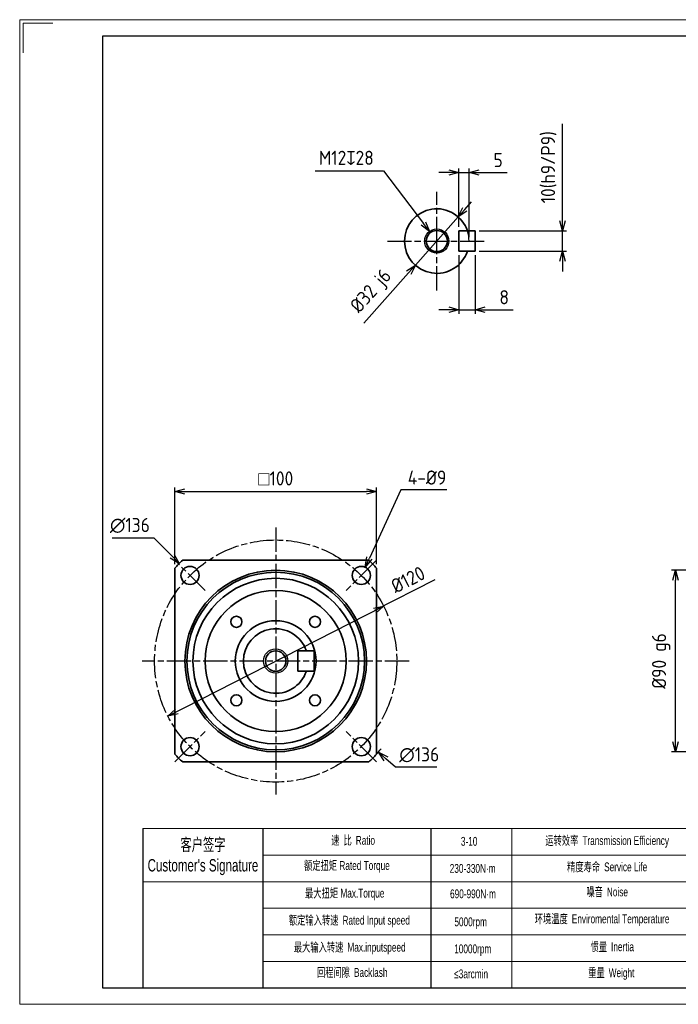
# Model space of a CAD drawing. Header units: millimetres. Extents: x 9399 to 10089, y -241 to 247.
# Tile 1 of 3: x 9399 to 9726, y -241 to 247. Entities that reach past the tile are written whole.
import ezdxf

# ---------------------------------------------------------------- set-up
doc = ezdxf.new("R2010")
doc.units = ezdxf.units.MM
doc.header["$LTSCALE"] = 2
doc.linetypes.add('AM_ISO08W050x2', pattern=[9, 6, -0.75, 1.5, -0.75])
doc.layers.add('7标注层', color=4, linetype='Continuous')
for name, color, linetype, lineweight in [('AM_1', 131, 'Continuous', 35), ('AM_5', 3, 'Continuous', 25), ('AM_7', 4, 'AM_ISO08W050x2', 25), ('SLD-0', 7, 'Continuous', 18), ('图框_外框线', 7, 'Continuous', 18)]:
    doc.layers.add(name, color=color, linetype=linetype, lineweight=lineweight)
doc.styles.get("Standard").update_dxf_attribs({"font": 'ISOCP.SHX', "bigfont": 'gbcbig.shx'})
doc.styles.add('标准', font='arial.ttf', dxfattribs={"width": 0.667})
doc.dimstyles.new('AM_JIS$0', dxfattribs={"dimscale": 2, "dimtxt": 3.5, "dimasz": 2.5, "dimexe": 1, "dimexo": 1, "dimgap": 1.5, "dimtad": 3, "dimdec": 3, "dimdsep": 46, "dimtxsty": 'Standard', "dimblk": 'OPEN30', "dimcen": 0, "dimclrd": 256, "dimclre": 256, "dimclrt": 2, "dimadec": 3, "dimazin": 2, "dimtp": 0.1, "dimtm": 0.1, "dimtfac": 0.71, "dimtdec": 3, "dimtmove": 0, "dimatfit": 3, "dimldrblk": 'OPEN30', "dimfxl": 1, "dimlwd": -1, "dimlwe": -1, "dimarcsym": 1})
doc.dimstyles.new('AM_JIS$3', dxfattribs={"dimscale": 2, "dimtxt": 3.5, "dimasz": 2.5, "dimexe": 1, "dimexo": 1, "dimgap": 1.5, "dimtad": 3, "dimtoh": 1, "dimdec": 3, "dimdsep": 46, "dimtxsty": 'Standard', "dimblk": 'OPEN30', "dimcen": 0, "dimclrd": 256, "dimclre": 256, "dimclrt": 2, "dimadec": 3, "dimazin": 2, "dimtp": 0.1, "dimtm": 0.1, "dimtfac": 0.71, "dimtdec": 3, "dimtofl": 0, "dimtmove": 0, "dimatfit": 0, "dimldrblk": 'OPEN30', "dimfxl": 1, "dimlwd": -1, "dimlwe": -1, "dimarcsym": 1})

# ---------------------------------------------------------------- blocks, each defined once
blk = doc.blocks.new('_Open30')
at = {"color": 0, "linetype": 'ByBlock', "lineweight": -2}
for p, q in [((-1, 0.268), (0, 0)), ((0, 0), (-1, -0.268)), ((0, 0), (-1, 0))]:
    blk.add_line(p, q, dxfattribs=at)
blk = doc.blocks.new('*D55')
at = {"layer": 'AM_5', "linetype": 'ByBlock'}
for p, q in [((9612.1, 170.99), (9607.1, 170.99)), ((9617.1, 143.99), (9617.1, 172.99)), ((9617.1, 170.99), (9622.1, 170.99)), ((9622.1, 138.99), (9622.1, 172.99)), ((9627.1, 170.99), (9640.9, 170.99))]:
    blk.add_line(p, q, dxfattribs=at)
at = {"layer": 'Defpoints', "color": 0}
for p in [(9622.1, 170.99), (9617.1, 141.99), (9622.1, 136.99)]:
    blk.add_point(p, dxfattribs=at)
at = {"layer": 'AM_5', "xscale": 5, "yscale": 5, "zscale": 5}
blk.add_blockref('_Open30', (9617.1, 170.99), dxfattribs=at)
at = {"layer": 'AM_5', "xscale": 5, "yscale": 5, "zscale": 5, "rotation": 180}
blk.add_blockref('_Open30', (9622.1, 170.99), dxfattribs=at)
at = {"layer": 'AM_5', "color": 2, "insert": (9636.5, 177.14), "char_height": 7, "attachment_point": 5}
blk.add_mtext('{\\Fisocp,extfont2|c134;5}', dxfattribs=at)
blk = doc.blocks.new('*D56')
at = {"layer": 'AM_5', "linetype": 'ByBlock'}
for p, q in [((9617.1, 129.99), (9617.1, 100.99)), ((9625.1, 129.99), (9625.1, 100.99)), ((9612.1, 102.99), (9607.1, 102.99)), ((9617.1, 102.99), (9625.1, 102.99)), ((9630.1, 102.99), (9643.9, 102.99))]:
    blk.add_line(p, q, dxfattribs=at)
at = {"layer": 'Defpoints', "color": 0}
for p in [(9617.1, 131.99), (9625.1, 131.99), (9625.1, 102.99)]:
    blk.add_point(p, dxfattribs=at)
at = {"layer": 'AM_5', "xscale": 5, "yscale": 5, "zscale": 5}
blk.add_blockref('_Open30', (9617.1, 102.99), dxfattribs=at)
at = {"layer": 'AM_5', "xscale": 5, "yscale": 5, "zscale": 5, "rotation": 180}
blk.add_blockref('_Open30', (9625.1, 102.99), dxfattribs=at)
at = {"layer": 'AM_5', "color": 2, "insert": (9639.5, 109.14), "char_height": 7, "attachment_point": 5}
blk.add_mtext('8', dxfattribs=at)
blk = doc.blocks.new('*D57')
at = {"layer": 'AM_5', "linetype": 'ByBlock'}
for p, q in [((9668.43, 146.99), (9668.43, 195.13)), ((9627.1, 141.99), (9670.43, 141.99)), ((9668.43, 131.99), (9668.43, 141.99)), ((9627.1, 131.99), (9670.43, 131.99)), ((9668.43, 126.99), (9668.43, 121.99))]:
    blk.add_line(p, q, dxfattribs=at)
at = {"layer": 'Defpoints', "color": 0}
for p in [(9625.1, 141.99), (9668.43, 141.99), (9625.1, 131.99)]:
    blk.add_point(p, dxfattribs=at)
at = {"layer": 'AM_5', "xscale": 5, "yscale": 5, "zscale": 5}
for p, rotation in [((9668.43, 141.99), 270), ((9668.43, 131.99), 90)]:
    blk.add_blockref('_Open30', p, dxfattribs=dict(at, rotation=rotation))
at = {"layer": 'AM_5', "color": 2, "insert": (9661.57, 173.56), "char_height": 7, "attachment_point": 5, "rotation": 90}
blk.add_mtext('{\\Fisocp,extfont2|c134;10}(h9/P9)', dxfattribs=at)
blk = doc.blocks.new('*D58')
at = {"layer": 'AM_5', "linetype": 'ByBlock'}
for p, q in [((9620.05, 152.69), (9623.37, 156.42)), ((9616.73, 148.95), (9595.48, 125.03)), ((9569.97, 96.32), (9592.15, 121.29))]:
    blk.add_line(p, q, dxfattribs=at)
at = {"layer": 'Defpoints', "color": 0}
for p in [(9616.73, 148.95), (9595.48, 125.03)]:
    blk.add_point(p, dxfattribs=at)
at = {"layer": 'AM_5', "xscale": 5, "yscale": 5, "zscale": 5}
for p, rotation in [((9616.73, 148.95), 228.375304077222), ((9595.48, 125.03), 48.37530407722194)]:
    blk.add_blockref('_Open30', p, dxfattribs=dict(at, rotation=rotation))
at = {"layer": 'AM_5', "color": 2, "insert": (9574.02, 111.72), "char_height": 7, "attachment_point": 5, "rotation": 48.3753}
blk.add_mtext('%%C{\\Fisocp,extfont2|c134;{\\Fisocp,extfont2|c134;32}}{}{\\C2; j6}', dxfattribs=at)
blk = doc.blocks.new('*D65')
at = {"layer": 'AM_5', "linetype": 'ByBlock'}
for p, q in [((9476.28, -23.06), (9476.28, 14.86)), ((9576.28, -23.06), (9576.28, 14.86)), ((9481.28, 12.86), (9571.28, 12.86))]:
    blk.add_line(p, q, dxfattribs=at)
at = {"layer": 'Defpoints', "color": 0}
for p in [(9576.28, 12.86), (9476.28, -25.06), (9576.28, -25.06)]:
    blk.add_point(p, dxfattribs=at)
at = {"layer": 'AM_5', "xscale": 5, "yscale": 5, "zscale": 5, "rotation": 180}
blk.add_blockref('_Open30', (9476.28, 12.86), dxfattribs=at)
at = {"layer": 'AM_5', "xscale": 5, "yscale": 5, "zscale": 5}
blk.add_blockref('_Open30', (9576.28, 12.86), dxfattribs=at)
at = {"layer": 'AM_5', "color": 2, "insert": (9526.28, 19.36), "char_height": 7, "attachment_point": 5}
blk.add_mtext('{\\Famgdt|c128;o\\Fisocp,extfont2|c134;{\\Fisocp,extfont2|c134;100}}', dxfattribs=at)
blk = doc.blocks.new('*D66')
at = {"layer": 'AM_5', "linetype": 'ByBlock'}
for p, q in [((9588.22, 13.63), (9572.68, -20.09)), ((9611.07, 13.63), (9588.22, 13.63))]:
    blk.add_line(p, q, dxfattribs=at)
at = {"layer": 'Defpoints', "color": 0}
for p in [(9570.59, -24.63), (9566.82, -32.8)]:
    blk.add_point(p, dxfattribs=at)
at = {"layer": 'AM_5', "xscale": 5, "yscale": 5, "zscale": 5, "rotation": 245.255009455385}
blk.add_blockref('_Open30', (9570.59, -24.63), dxfattribs=at)
at = {"layer": 'AM_5', "color": 2, "insert": (9601.27, 19.78), "char_height": 7, "attachment_point": 5}
blk.add_mtext('{\\Fisocp,extfont2|c134;4-%%C{\\Fisocp,extfont2|c134;9}}', dxfattribs=at)
blk = doc.blocks.new('*D67')
at = {"layer": 'AM_5', "linetype": 'ByBlock'}
for p, q in [((9605.12, -30.92), (9575.27, -46.15)), ((9472.83, -98.41), (9579.73, -43.88))]:
    blk.add_line(p, q, dxfattribs=at)
at = {"layer": 'Defpoints', "color": 0}
for p in [(9579.73, -43.88), (9472.83, -98.41)]:
    blk.add_point(p, dxfattribs=at)
at = {"layer": 'AM_5', "xscale": 5, "yscale": 5, "zscale": 5}
for p, rotation in [((9579.73, -43.88), 27.02849632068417), ((9472.83, -98.41), 207.0284963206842)]:
    blk.add_blockref('_Open30', p, dxfattribs=dict(at, rotation=rotation))
at = {"layer": 'AM_5', "color": 2, "insert": (9591.85, -30.78), "char_height": 7, "attachment_point": 5, "rotation": 27.0285}
blk.add_mtext('%%C{\\Fisocp,extfont2|c134;{\\Fisocp,extfont2|c134;120}}', dxfattribs=at)
blk = doc.blocks.new('*D68')
at = {"layer": 'AM_5', "linetype": 'ByBlock'}
for p, q in [((9826.63, -26.14), (9722.33, -26.14)), ((9724.33, -111.14), (9724.33, -31.14)), ((9826.63, -116.14), (9722.33, -116.14))]:
    blk.add_line(p, q, dxfattribs=at)
at = {"layer": 'Defpoints', "color": 0}
for p in [(9724.33, -26.14), (9828.63, -26.14), (9828.63, -116.14)]:
    blk.add_point(p, dxfattribs=at)
at = {"layer": 'AM_5', "xscale": 5, "yscale": 5, "zscale": 5}
for p, rotation in [((9724.33, -26.14), 90), ((9724.33, -116.14), 270)]:
    blk.add_blockref('_Open30', p, dxfattribs=dict(at, rotation=rotation))
at = {"layer": 'AM_5', "color": 2, "insert": (9717.3, -71.14), "char_height": 7, "attachment_point": 5, "rotation": 90}
blk.add_mtext('%%C{\\Fisocp,extfont2|c134;{\\Fisocp,extfont2|c134;90}{}{\\C2; g6}{{}}}', dxfattribs=at)
blk = doc.blocks.new('*D71')
at = {"layer": 'AM_5', "linetype": 'ByBlock'}
for p, q in [((9545.92, 171.74), (9579.65, 171.74)), ((9579.65, 171.74), (9599.44, 145.74))]:
    blk.add_line(p, q, dxfattribs=at)
at = {"layer": 'Defpoints', "color": 0}
for p in [(9602.47, 141.76), (9609.74, 132.21)]:
    blk.add_point(p, dxfattribs=at)
at = {"layer": 'AM_5', "xscale": 5, "yscale": 5, "zscale": 5, "rotation": 307.2826060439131}
blk.add_blockref('_Open30', (9602.47, 141.76), dxfattribs=at)
at = {"layer": 'AM_5', "color": 2, "insert": (9561.28, 178.24), "char_height": 7, "attachment_point": 5}
blk.add_mtext('{\\Fisocp,extfont2|c134;M{\\Fisocp,extfont2|c134;12}\\Famgdt|c128;x}28', dxfattribs=at)
blk = doc.blocks.new('*D73')
at = {"layer": 'AM_5', "linetype": 'ByBlock'}
for p, q in [((9445.3, -10.12), (9465.97, -10.12)), ((9465.97, -10.12), (9474.97, -19.22))]:
    blk.add_line(p, q, dxfattribs=at)
at = {"layer": 'Defpoints', "color": 0}
for p in [(9478.48, -22.78), (9574.08, -119.51)]:
    blk.add_point(p, dxfattribs=at)
at = {"layer": 'AM_5', "xscale": 5, "yscale": 5, "zscale": 5, "rotation": 314.6618101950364}
blk.add_blockref('_Open30', (9478.48, -22.78), dxfattribs=at)
at = {"layer": 'AM_5', "color": 2, "insert": (9454.05, -3.97), "char_height": 7, "attachment_point": 5}
blk.add_mtext('∅136', dxfattribs=at)
blk = doc.blocks.new('*D75')
at = {"linetype": 'ByBlock'}
for p, q in [((9585.68, -123.78), (9580.91, -119.56)), ((9606.19, -123.78), (9585.68, -123.78))]:
    blk.add_line(p, q, dxfattribs=at)
blk.add_arc((9526.28, -71.14), 68, 317.3321, 320.1393, dxfattribs=at)
at = {"layer": 'Defpoints', "color": 0}
for p in [(9475.39, -26.04), (9577.17, -116.24)]:
    blk.add_point(p, dxfattribs=at)
at = {"xscale": 5, "yscale": 5, "zscale": 5, "rotation": 138.4541051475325}
blk.add_blockref('_Open30', (9577.17, -116.24), dxfattribs=at)
at = {"color": 2, "insert": (9597.43, -117.63), "char_height": 7, "attachment_point": 5}
blk.add_mtext('∅136', dxfattribs=at)

msp = doc.modelspace()

# ---------------------------------------------------------------- linework, layer by layer
for p, q in [((9519.8976, -154.1875), (9519.8976, -233.0647)), ((9603.1546, -154.1875), (9603.1546, -233.0647))]:
    msp.add_line(p, q)
at = {"layer": '7标注层', "color": 0}
msp.add_line((9460.397, -154.1875), (9460.397, -233.0513), dxfattribs=at)
at = {"layer": 'AM_1'}
for p, q in [((9617.1042, 136.9888), (9617.1042, 141.9888)), ((9621.3029, 141.9888), (9617.1042, 141.9888)), ((9621.3029, 141.9888), (9625.1042, 141.9888)), ((9625.1042, 141.9888), (9625.1042, 131.9888)), ((9617.1042, 131.9888), (9617.1042, 136.9888)), ((9621.3029, 131.9888), (9617.1042, 131.9888)), ((9625.1042, 131.9888), (9621.3029, 131.9888)), ((9572.3655, -21.1436), (9480.1917, -21.1436)), ((9476.2786, -25.0567), (9476.2786, -117.2305)), ((9576.2786, -117.2305), (9576.2786, -25.0567)), ((9537.2786, -66.1436), (9540.4208, -66.1436)), ((9537.2786, -76.1436), (9537.2786, -66.1436)), ((9540.4208, -66.1436), (9541.2659, -66.1436)), ((9545.2786, -66.1436), (9541.2666, -66.1436)), ((9545.2786, -76.1436), (9545.2786, -66.1436)), ((9540.4208, -76.1436), (9537.2786, -76.1436)), ((9541.2659, -76.1436), (9540.4208, -76.1436)), ((9541.2666, -76.1436), (9545.2786, -76.1436)), ((9480.1917, -121.1436), (9572.3655, -121.1436))]:
    msp.add_line(p, q, dxfattribs=at)
for centre, radius in [((9606.1042, 136.9888), 5.25), ((9483.8522, -28.7172), 4.5), ((9568.705, -28.7172), 4.5), ((9526.2786, -71.1436), 45), ((9526.2786, -71.1436), 44), ((9526.2786, -71.1436), 41), ((9526.2786, -71.1436), 35), ((9506.8332, -51.6982), 2.75), ((9526.2786, -71.1436), 20), ((9545.7241, -51.6982), 2.75), ((9526.2786, -71.1436), 5.0528), ((9506.8332, -90.589), 2.75), ((9545.7241, -90.589), 2.75), ((9483.8522, -113.57), 4.5), ((9568.705, -113.57), 4.5)]:
    msp.add_circle(centre, radius, dxfattribs=at)
for centre, radius, start, end in [((9606.1042, 136.9888), 16, 18.209957, 180), ((9606.1042, 136.9888), 16, 180, 341.790043), ((9526.2786, -71.1436), 68, 132.667925, 137.332075), ((9526.2786, -71.1436), 68, 42.667925, 47.332075), ((9526.2786, -71.1436), 16, 18.209957, 341.790043), ((9526.2786, -71.1436), 68, 222.667925, 227.332075), ((9526.2786, -71.1436), 68, 312.667925, 317.332075)]:
    msp.add_arc(centre, radius, start, end, dxfattribs=at)
at = {"layer": 'AM_5'}
for centre in [(9606.1042, 136.9888), (9526.2786, -71.1436)]:
    msp.add_circle(centre, 6, dxfattribs=at)
msp.add_arc((9606.1042, 136.9888), 16, 0, 18.209957, dxfattribs=at)
at = {"layer": 'AM_7'}
for p, q in [((9606.1042, 136.9888), (9606.1042, 161.4696)), ((9581.6234, 136.9888), (9630.585, 136.9888)), ((9606.1042, 112.5081), (9606.1042, 136.9888)), ((9526.2786, -5.0401), (9526.2786, -137.2471)), ((9491.35, -36.215), (9476.3544, -21.2194)), ((9576.2028, -21.2194), (9561.2072, -36.215)), ((9592.3821, -71.1436), (9460.1751, -71.1436)), ((9476.3544, -121.0678), (9491.35, -106.0722)), ((9576.2028, -121.0678), (9561.2072, -106.0722))]:
    msp.add_line(p, q, dxfattribs=at)
msp.add_circle((9526.2786, -71.1436), 60, dxfattribs=at)
at = {"layer": 'SLD-0'}
msp.add_line((9643.2694, -154.1875), (9643.2694, -233.0423), dxfattribs=at)
at = {"layer": '图框_外框线'}
for p, q in [((9460.397, -154.1875), (10081.2815, -154.1875)), ((9519.8976, -167.3459), (9868.8474, -167.3459)), ((9460.397, -180.5044), (10081.2815, -180.5044)), ((9519.8976, -193.6628), (10081.2815, -193.6628)), ((9519.8976, -206.8213), (10081.2815, -206.8213)), ((9519.8976, -219.9797), (10081.2815, -219.9797))]:
    msp.add_line(p, q, dxfattribs=at)
at = {"layer": '图框_外框线', "color": 3}
msp.add_lwpolyline([(9399.4411, -241.2662), (10089.4965, -241.2662), (10089.4965, 246.7015), (9399.4411, 246.7015)], close=True, dxfattribs=at)
msp.add_lwpolyline([(9401.0841, 230.2716), (9401.0841, 245.0585), (9415.871, 245.0585)], dxfattribs=at)
at = {"layer": '图框_外框线', "color": 3, "lineweight": 25}
msp.add_lwpolyline([(9440.5158, -233.0513), (10081.2815, -233.0513), (10081.2815, 238.4866), (9440.5158, 238.4866)], close=True, dxfattribs=at)

# ---------------------------------------------------------------- texts
at = {"layer": 'SLD-0', "color": 1, "attachment_point": 2, "style": '标准'}
for s, insert, char_height, width in [("{\\fSimSun|b0|i0|c134|p2;客户签字}\\PCustomer's Signature", (9490.2498, -159.0562), 6.14061, 76.389822), ('{\\fSimSun|b0|i0|c134|p2;速 比 }Ratio', (9564.6457, -157.8057), 4.38615, 35.83884), ('3-10', (9622.1284, -158.3116), 4.38615, 18.648993), ('{\\fSimSun|b0|i0|c134|p2;运转效率 }Transmission Efficiency', (9690.5131, -157.9405), 4.38615, 74.536273), ('{\\fSimSun|b0|i0|c134|p2;额定扭矩} Rated Torque', (9561.5627, -170.2833), 4.38615, 49.25131), ('{\\fSimSun|b0|i0|c134|p2;精度寿命 }Service Life', (9690.5131, -170.9759), 4.38615, 74.536273), ('230-330N·m', (9623.8681, -171.7218), 4.38615, 18.648993), ('{\\fSimSun|b0|i0|c134|p2;最大扭矩} Max.Torque', (9560.4836, -183.9934), 4.38615, 56.651192), ('690-990N·m', (9624.0237, -184.3207), 4.38615, 23.446728), ('{\\fSimSun|b0|i0|c134|p2;噪音 }Noise', (9690.5131, -183.3832), 4.38615, 74.536273), ('{\\fSimSun|b0|i0|c134|p2;额定输入转速 }Rated Input speed', (9562.7959, -197.3953), 4.38615, 80.701095), ('5000rpm', (9622.8871, -198.1932), 4.38615, 18.648993), ('{\\fSimSun|b0|i0|c134|p2;环境温度 }Enviromental Temperature', (9687.9986, -196.7327), 4.38615, 74.536273), ('{\\fSimSun|b0|i0|c134|p2;最大输入转速 }Max.inputspeed ', (9562.9501, -210.7972), 4.38615, 74.226142), ('10000rpm', (9623.9339, -211.5859), 4.38615, 33.661235), ('{\\fSimSun|b0|i0|c134|p2;惯量 }Inertia', (9693.0277, -210.5535), 4.38615, 74.536273), ('{\\fSimSun|b0|i0|c134|p2;回程间隙 }Backlash', (9564.1833, -223.2749), 4.38615, 35.83884), ('≤3arcmin ', (9623.1318, -224.0015), 4.38615, 18.648993), ('{\\fSimSun|b0|i0|c134|p2;重量 }Weight', (9692.5563, -223.4319), 4.38615, 74.536273)]:
    msp.add_mtext(s, dxfattribs=dict(at, insert=insert, char_height=char_height, width=width))

# ---------------------------------------------------------------- dimensions: what is measured, and where the dimension line sits
dim = msp.add_diameter_dim_2p(p1=(9475.3857, -26.0447), p2=(9577.1715, -116.2425), dimstyle='AM_JIS$3')
dim.commit()
dim.dimension.update_dxf_attribs({"geometry": '*D75', "text_midpoint": (9597.4348, -123.7841), "dimtype": 163})
at = {"layer": 'AM_5'}
for base, p1, p2, text, override, picture, middle in [((9668.4253, 141.9888), (9625.1042, 131.9888), (9625.1042, 141.9888), '<>(h9/P9)', {"dimscale": 2, "dimpost": '{\\Fisocp,extfont2|c134;<>}'}, '*D57', (9661.5716, 173.5613)), ((9724.3254, -26.1436), (9828.6254, -116.1436), (9828.6254, -26.1436), '%%C{\\Fisocp,extfont2|c134;<>{}{\\C2; g6}{{}}}', {"dimscale": 2, "dimpost": '{\\Fisocp,extfont2|c134;<>}', "dimtp": 0.1, "dimtm": 0.1, "dimtdec": 3, "dimtzin": 8}, '*D68', (9717.2994, -71.1436))]:
    dim = msp.add_linear_dim(base=base, p1=p1, p2=p2, angle=90, text=text, dimstyle='AM_JIS$0', override=override, dxfattribs=at)
    dim.commit()
    dim.dimension.update_dxf_attribs({"geometry": picture, "text_midpoint": middle})
for p1, p2, text, override, picture, middle in [((9609.7387, 132.2149), (9602.4697, 141.7628), '{\\Fisocp,extfont2|c134;M<>\\Famgdt|c128;x}28', {"dimscale": 2, "dimpost": '{\\Fisocp,extfont2|c134;<>}'}, '*D71', (9561.2829, 171.7374)), ((9566.8214, -32.804), (9570.5886, -24.6304), '{\\Fisocp,extfont2|c134;4-<>}', {"dimscale": 2, "dimpost": '%%C{\\Fisocp,extfont2|c134;<>}'}, '*D66', (9601.2745, 13.6324)), ((9472.8318, -98.4096), (9579.7255, -43.8776), '%%C{\\Fisocp,extfont2|c134;<>}', {"dimscale": 2, "dimtoh": 0, "dimpost": '{\\Fisocp,extfont2|c134;<>}', "dimtofl": 1, "dimatfit": 2}, '*D67', (9594.6485, -36.2646))]:
    dim = msp.add_diameter_dim_2p(p1=p1, p2=p2, text=text, dimstyle='AM_JIS$3', override=override, dxfattribs=at)
    dim.commit()
    dim.dimension.update_dxf_attribs({"geometry": picture, "text_midpoint": middle, "dimtype": 163})
for base, p1, p2, text, override, picture, middle in [((9622.1042, 170.9888), (9617.1042, 141.9888), (9622.1042, 136.9888), '{\\Fisocp,extfont2|c134;<>}', {"dimscale": 2}, '*D55', (9636.5042, 177.1388)), ((9576.2786, 12.8564), (9476.2786, -25.0567), (9576.2786, -25.0567), '{\\Famgdt|c128;o\\Fisocp,extfont2|c134;<>}', {"dimscale": 2, "dimpost": '{\\Fisocp,extfont2|c134;<>}'}, '*D65', (9526.2786, 19.3564))]:
    dim = msp.add_linear_dim(base=base, p1=p1, p2=p2, text=text, dimstyle='AM_JIS$0', override=override, dxfattribs=at)
    dim.commit()
    dim.dimension.update_dxf_attribs({"geometry": picture, "text_midpoint": middle})
dim = msp.add_diameter_dim_2p(p1=(9616.7322, 148.949), p2=(9595.4762, 125.0286), text='%%C{\\Fisocp,extfont2|c134;<>}{}{\\C2; j6}', dimstyle='AM_JIS$3', override={"dimscale": 2, "dimtoh": 0, "dimpost": '{\\Fisocp,extfont2|c134;<>}', "dimtp": 0.1, "dimtm": 0.1, "dimtdec": 3, "dimtofl": 1, "dimatfit": 3, "dimtzin": 8}, dxfattribs=at)
dim.commit()
dim.dimension.update_dxf_attribs({"geometry": '*D58', "text_midpoint": (9574.0174, 111.7193)})
dim = msp.add_linear_dim(base=(9625.1042, 102.9888), p1=(9617.1042, 131.9888), p2=(9625.1042, 131.9888), dimstyle='AM_JIS$0', override={"dimscale": 2}, dxfattribs=at)
dim.commit()
dim.dimension.update_dxf_attribs({"geometry": '*D56', "text_midpoint": (9639.5042, 109.1388)})
dim = msp.add_diameter_dim_2p(p1=(9574.0772, -119.5098), p2=(9478.48, -22.7774), dimstyle='AM_JIS$3', override={"dimscale": 2, "dimpost": ''}, dxfattribs=at)
dim.commit()
dim.dimension.update_dxf_attribs({"geometry": '*D73', "text_midpoint": (9454.05, -10.1224), "dimtype": 163})

doc.saveas('drawing.dxf')
